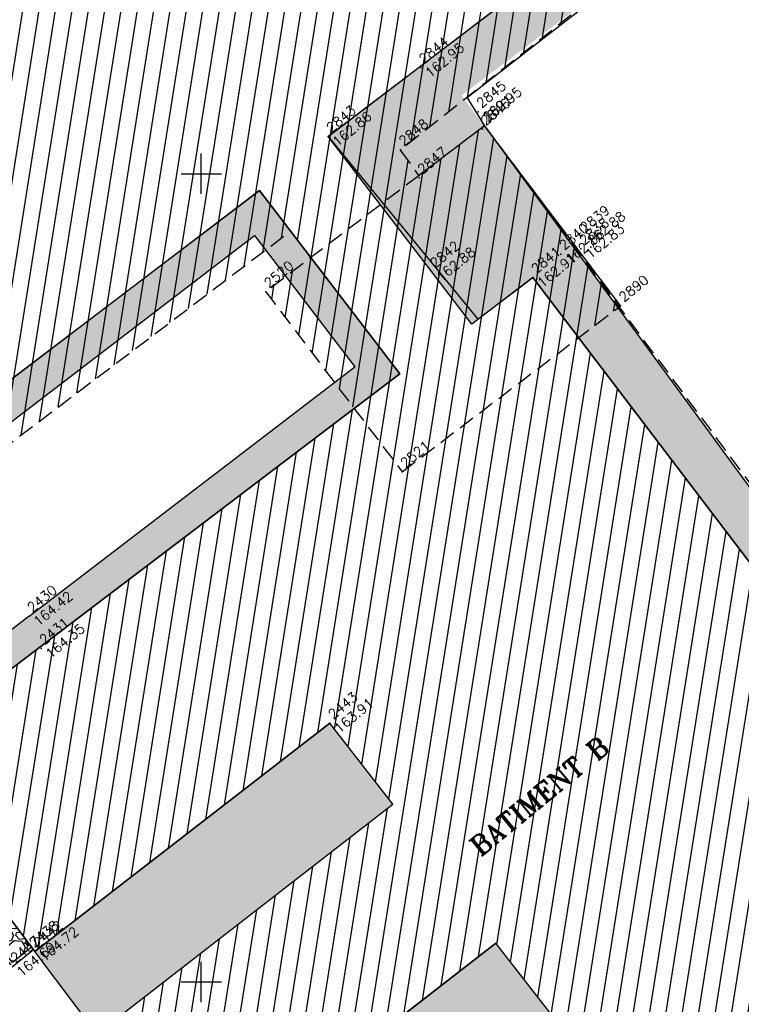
# Model space of a CAD drawing. Header units: feet. Extents: x 529188 to 529675, y 139816 to 140273.
# Tile 64 of 118: x 529394 to 529417, y 140074 to 140105. Entities that reach past the tile are written whole.
import ezdxf
from ezdxf.enums import TextEntityAlignment as Align

# ---------------------------------------------------------------- set-up
doc = ezdxf.new("R2010")
doc.units = ezdxf.units.FT
doc.header["$LTSCALE"] = 2
doc.header["$MEASUREMENT"] = 0
doc.header["$PDSIZE"] = 0.1
doc.linetypes.add('CACHE', pattern=[0.375, 0.25, -0.125])
doc.layers.get('0').update_dxf_attribs({"linetype": 'CONTINUOUS'})
for name, color, linetype in [('BATI', 10, 'CONTINUOUS'), ('BATI-HACHURES', 30, 'CONTINUOUS'), ('BORD_TOIT', 244, 'CACHE'), ('BORDURETTE', 20, 'CONTINUOUS'), ('CARROYAGE', 7, 'CONTINUOUS'), ('MURS', 1, 'CONTINUOUS'), ('TEXTES', 150, 'CONTINUOUS'), ('TOPOALT', 3, 'CONTINUOUS'), ('TOPOJIS', 7, 'CONTINUOUS'), ('TOPOJIS-GELE', 7, 'CONTINUOUS'), ('TOPOMAT', 142, 'CONTINUOUS')]:
    doc.layers.add(name, color=color, linetype=linetype)
doc.styles.add('ROMANT', font='ROMANT.SHX')
doc.styles.get("Standard").update_dxf_attribs({"font": 'ROMANS.SHX'})
pattern_1 = [(228.0128, (529357.68551, 140019.42807), (-7.99999823, -9.00000134), [0.134536, -13.319088]), (184.9697, (529357.59551, 140019.32807), (12.000001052, 0.999991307), [0.230868, -22.855925]), (132.5104, (529357.36551, 140019.30807), (9.99999072, -11.000008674), [0.162788, -16.116032]), (267.2737, (529356.97551, 140019.05807), (0.999996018, 20.000000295), [0.210238, -20.813558]), (292.8337, (529356.96551, 140018.84807), (-5.000009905, 11.999996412), [0.206155, -20.409373]), (357.2737, (529357.04551, 140018.65807), (-20.000000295, 0.999996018), [0.210238, -20.813558]), (37.6942, (529357.25551, 140018.64807), (-13.000007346, -9.999990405), [0.278029, -27.524849]), (72.2553, (529357.47551, 140018.81807), (7.000010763, 21.999996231), [0.262488, -25.986321]), (121.4296, (529357.55551, 140019.06807), (-8.000008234, 12.999995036), [0.21095, -20.884073]), (175.2364, (529357.44551, 140019.24807), (11.000000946, -0.99999153), [0.240832, -11.800763]), (222.3974, (529357.20551, 140019.26807), (-12.000007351, -10.999992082), [0.311448, -30.833375]), (138.8141, (529357.96551, 140019.04807), (-7.00000295, 5.99999731), [0.106301, -10.523844]), (171.4692, (529357.88551, 140019.11807), (12.999998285, -2.00000791), [0.202237, -20.021511]), (225, (529357.6855, 140019.1481), (-1e-16, -1.0000003), [0.141421, -1.272792]), (203.1986, (529357.61551, 140019.26807), (4.99999973, 2.00000133), [0.076158, -7.539615]), (291.8014, (529357.54551, 140019.23807), (-0.9999999, 3.00000027), [0.107703, -5.277462]), (30.9638, (529357.58551, 140019.13807), (2.99999802, 2.00000248), [0.174929, -5.656023]), (161.5651, (529357.7355, 140019.22807), (2.0000004, -0.9999984), [0.126491, -3.035787]), (16.3895, (529356.96551, 140019.23807), (10.000002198, 2.99999271), [0.1772, -17.542845]), (70.3462, (529357.13551, 140019.28807), (-3.999995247, -11.000002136), [0.148661, -14.717408]), (293.1986, (529357.73551, 140019.42807), (-2.00000133, 4.99999973), [0.152315, -7.463458]), (343.6105, (529357.79551, 140019.28807), (-10.000002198, 2.99999271), [0.1772, -17.542845]), (339.444, (529356.96551, 140018.61807), (-5.00000184, 1.999996), [0.17088, -8.373124]), (294.7751, (529357.12551, 140018.55807), (-4.99999219, 11.00000342), [0.143178, -14.174643]), (66.8014, (529357.74551, 140018.42807), (2.00000133, 4.99999973), [0.152315, -7.463458]), (17.354, (529357.80551, 140018.56807), (-13.00000202, -3.999994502), [0.167631, -16.595424]), (69.444, (529357.25551, 140018.42807), (-1.999996, -5.00000184), [0.08544, -8.458564]), (101.3099, (529357.68551, 140018.42807), (-0.99999763, 4.00000075), [0.05099, -5.048029]), (165.9638, (529357.6755, 140018.47807), (3.00000055, -0.99999806), [0.206155, -3.91695]), (186.009, (529357.47551, 140018.52807), (9.99999975, 0.999999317), [0.19105, -18.913923]), (303.6901, (529357.5855, 140019.04807), (-1.00000133, 1.99999956), [0.144222, -3.461329]), (353.1572, (529357.66551, 140018.92807), (16.999999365, -2.000007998), [0.251794, -24.927563]), (60.9454, (529357.91551, 140018.89807), (-4.00000003, -7.000000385), [0.102956, -10.192674]), (90, (529357.9655, 140018.9881), (-1, 1), [0.06, -0.94]), (120.2564, (529357.45551, 140018.55807), (3.999994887, -7.000002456), [0.138924, -13.75352]), (48.0128, (529357.38551, 140018.67807), (7.99999823, 9.00000134), [0.269072, -13.184552]), (0, (529357.5655, 140018.8781), (1, 1), [0.26, -0.74]), (325.3048, (529357.82551, 140018.87807), (-9.99999426, 7.00000861), [0.158114, -15.653274]), (254.0546, (529357.95551, 140018.78807), (-0.99999989, -4.00000013), [0.145602, -7.134508]), (207.646, (529357.91551, 140018.64807), (-18.999995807, -10.000007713), [0.237065, -23.469474]), (175.4261, (529357.70551, 140018.53807), (-13.000000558, 0.999994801), [0.250799, -24.829074])]

# ---------------------------------------------------------------- blocks, each defined once
blk = doc.blocks.new('TCPOINT')
at = {"color": 0}
blk.add_point((0, 0), dxfattribs=at)
at = {"layer": 'TOPOALT'}
blk.add_attdef('ALT', text='', height=0.3, dxfattribs=at).set_placement((0.1, -0.1), align=Align.TOP_LEFT)
at = {"layer": 'TOPOMAT'}
blk.add_attdef('MAT', (0.1, 0.1), '', height=0.3, dxfattribs=at)

msp = doc.modelspace()

# ---------------------------------------------------------------- hatches: boundary and pattern name
h = msp.add_hatch()
h.set_pattern_fill('GRAVEL', color=254, style=0)
h.set_pattern_definition(pattern_1)
h.paths.add_polyline_path([(529419.403, 140071.739), (529418.652, 140072.726), (529424.929, 140077.503), (529410.257, 140096.788), (529408.372, 140095.345), (529403.922, 140101.156), (529412.285, 140107.53), (529413.232, 140106.332), (529408.054, 140102.423), (529418.414, 140088.312), (529426.748, 140077.264)])
h = msp.add_hatch()
h.set_pattern_fill('GRAVEL', color=254, style=0)
h.set_pattern_definition(pattern_1)
h.paths.add_polyline_path([(529390.457, 140081.804), (529389.787, 140081.254), (529389.254, 140082.14), (529404.75, 140094.031), (529401.644, 140098.087), (529391.009, 140089.943), (529390.74, 140090.275), (529380.844, 140082.863), (529364.14, 140070.352), (529363.86, 140070.721), (529386.726, 140088.036), (529401.801, 140099.477), (529406.142, 140093.808), (529397.195, 140087.016), (529390.411, 140081.865)])
h = msp.add_hatch()
h.set_pattern_fill('GRAVEL', color=254, style=0)
h.set_pattern_definition([(267.343534, (529380.170355, 139859.050726), (-0.483837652, -12.031870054), [0.134536, -13.319088]), (224.300434, (529380.16412, 139858.916335), (8.648214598, 8.379044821), [0.230868, -22.855925]), (171.841134, (529379.99889, 139858.75509), (14.706756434, -2.170557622), [0.162788, -16.116032]), (306.604434, (529379.855674, 139858.314536), (-11.902420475, 16.103800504), [0.210238, -20.813558]), (332.164434, (529379.981037, 139858.145763), (-11.473057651, 6.113015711), [0.206155, -20.409373]), (36.604434, (529380.16334, 139858.0495), (-16.103800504, -11.902420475), [0.210238, -20.813558]), (77.024934, (529380.33211, 139858.174864), (-3.717557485, -15.974347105), [0.278029, -27.524849]), (111.586034, (529380.394536, 139858.445794), (-8.528996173, 21.453582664), [0.262488, -25.986321]), (160.760334, (529380.297967, 139858.689873), (-14.427352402, 4.98512842), [0.21095, -20.884073]), (214.567134, (529380.0988, 139858.759385), (9.14229505, 6.198261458), [0.240832, -11.800763]), (261.728134, (529379.900482, 139858.622744), (-2.310260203, -16.114052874), [0.311448, -30.833375]), (178.144834, (529380.62778, 139858.93426), (-9.217278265, 0.204426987), [0.106301, -10.523844]), (210.799934, (529380.52153, 139858.9377), (11.323099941, 6.692338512), [0.202237, -20.021511]), (264.33073, (529380.3478, 139858.83415), (0.633796, -0.7735006), [0.141421, -1.272792]), (242.529334, (529380.21762, 139858.8826), (2.59990893, 4.715980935), [0.076158, -7.539615]), (331.13213, (529380.18249, 139858.81503), (-2.67488808, 1.68670543), [0.107703, -5.277462]), (70.29453, (529380.2768, 139858.76303), (1.05290618, 3.44838899), [0.174929, -5.656023]), (200.89583, (529380.3358, 139858.92772), (2.1807959, 0.4940929), [0.126491, -3.035787]), (55.720234, (529379.733856, 139858.44743), (5.833622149, 8.65845557), [0.1772, -17.542845]), (109.676934, (529379.83366, 139858.59385), (3.8777583, -11.043685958), [0.148661, -14.717408]), (332.529334, (529380.20903, 139859.08242), (-4.715980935, 2.59990893), [0.152315, -7.463458]), (22.941234, (529380.34417, 139859.012154), (-9.636388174, -4.017464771), [0.1772, -17.542845]), (18.774734, (529380.12681, 139857.96786), (-5.135092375, -1.62198296), [0.17088, -8.373124]), (334.105834, (529380.2886, 139858.022855), (-10.839252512, 5.339532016), [0.143178, -14.174643]), (106.132134, (529380.85056, 139858.31525), (-1.6219775, 5.13509412), [0.152315, -7.463458]), (56.684734, (529380.80824, 139858.46157), (-7.520326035, -11.333344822), [0.167631, -16.595424]), (108.774734, (529380.47155, 139858.00469), (1.62198296, -5.135092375), [0.08544, -8.458564]), (140.64063, (529380.80415, 139858.27723), (-3.3086825, 2.46020759), [0.05099, -5.048029]), (205.29453, (529380.76473, 139858.30956), (2.9542961, 1.12788914), [0.206155, -3.91695]), (225.339734, (529380.578336, 139858.22148), (7.101207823, 7.111458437), [0.19105, -18.913923]), (343.02083, (529380.33385, 139858.69342), (-2.04109285, 0.91320363), [0.144222, -3.461329]), (32.487934, (529380.471783, 139858.6513), (14.417102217, 9.22752264), [0.251794, -24.927563]), (100.276134, (529380.68417, 139858.78654), (1.342569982, -7.94968625), [0.102956, -10.192674]), (129.33073, (529380.6658, 139858.8878), (-1.4072962, 0.1397045), [0.06, -0.94]), (159.587134, (529380.54385, 139858.23201), (7.53057013, -2.879324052), [0.138924, -13.75352]), (87.343534, (529380.41365, 139858.28046), (0.483837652, 12.031870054), [0.269072, -13.184552]), (39.33073, (529380.4261, 139858.5492), (0.1397045, 1.4072962), [0.26, -0.74]), (4.635534, (529380.62723, 139858.71403), (-12.171575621, -0.923446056), [0.158114, -15.653274]), (293.385334, (529380.78483, 139858.72681), (1.76168333, -3.72779729), [0.145602, -7.134508]), (246.976734, (529380.84262, 139858.59317), (-8.358539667, -19.777128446), [0.237065, -23.469474]), (214.756834, (529380.749904, 139858.374987), (-10.689297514, -7.465850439), [0.250799, -24.829074])])
h.paths.add_polyline_path([(529394.858, 140075.937), (529403.979, 140083.008), (529405.928, 140080.494), (529396.772, 140073.395)])
h = msp.add_hatch()
h.set_pattern_fill('GRAVEL', color=254, style=0)
h.set_pattern_definition(pattern_1)
h.paths.add_polyline_path([(529390.511, 140081.732), (529389.911, 140081.239), (529394.167, 140075.597), (529394.755, 140076.074), (529392.831, 140078.639)])
h = msp.add_hatch()
h.set_pattern_fill('GRAVEL', color=254, style=0)
h.set_pattern_definition(pattern_1)
h.paths.add_polyline_path([(529390.511, 140081.732), (529389.911, 140081.239), (529394.167, 140075.597), (529394.755, 140076.074), (529392.831, 140078.639)])
h = msp.add_hatch()
h.set_pattern_fill('GRAVEL', color=254, style=0)
h.set_pattern_definition(pattern_1)
h.paths.add_polyline_path([(529409.116, 140076.197), (529411.066, 140073.682), (529402.049, 140066.713), (529401.997, 140066.786), (529399.996, 140069.125)])
h = msp.add_hatch()
h.set_pattern_fill('GRAVEL', color=254, style=0)
h.set_pattern_definition(pattern_1)
h.paths.add_polyline_path([(529409.116, 140076.197), (529411.066, 140073.682), (529402.049, 140066.713), (529401.997, 140066.786), (529399.996, 140069.125)])
at = {"layer": 'BATI-HACHURES'}
h = msp.add_hatch(dxfattribs=at)
h.set_pattern_fill('ANSI31', color=256, scale=4, angle=36, style=0)
h.paths.add_polyline_path([(529309.687, 140047.122), (529294.096, 140035.158), (529295.934, 140032.741), (529311.303, 140044.366), (529317.02, 140040.648), (529309.847, 140037.935), (529328.67, 140009.23), (529338.868, 140008.311), (529336.974, 140013.078), (529337.413, 140013.429), (529340.728, 140009.274), (529351.396, 139995.222), (529351.555, 139995.343), (529321, 140035.588), (529320.61, 140035.292), (529320.265, 140035.746), (529321.1, 140036.328), (529332.258, 140044.79), (529332.848, 140044.011), (529330.818, 140042.467), (529335.054, 140036.898), (529341.813, 140042.065), (529337.59, 140047.618), (529335.616, 140046.116), (529335.029, 140046.891), (529355.937, 140062.746), (529356.525, 140061.97), (529354.519, 140060.444), (529358.748, 140054.884), (529365.427, 140060.072), (529361.342, 140065.548), (529358.605, 140063.551), (529358.018, 140064.325), (529364.807, 140069.473), (529379.662, 140080.729), (529380.258, 140079.941), (529378.258, 140078.408), (529382.496, 140072.813), (529389.273, 140077.995), (529385.007, 140083.581), (529383.007, 140082.048), (529382.423, 140082.82), (529402.76, 140098.225), (529403.388, 140097.405), (529401.995, 140096.349), (529404.732, 140092.738), (529390.411, 140081.865), (529394.858, 140075.937), (529403.979, 140083.008), (529405.928, 140080.494), (529396.772, 140073.395), (529399.996, 140069.125), (529409.116, 140076.197), (529411.066, 140073.682), (529402.049, 140066.713), (529405.239, 140062.52), (529424.929, 140077.503), (529411.673, 140094.927), (529412.97, 140095.912), (529408.766, 140101.48), (529406.733, 140099.945), (529406.162, 140100.741), (529413.265, 140106.272), (529405.044, 140116.828), (529403.879, 140118.363), (529396.828, 140113.01), (529396.209, 140113.824), (529398.224, 140115.354), (529393.997, 140120.92), (529387.257, 140115.791), (529391.442, 140110.214), (529392.819, 140111.247), (529393.428, 140110.436), (529373.156, 140095.047), (529372.522, 140095.884), (529374.528, 140097.393), (529370.33, 140102.974), (529363.554, 140097.852), (529367.8, 140092.265), (529369.799, 140093.783), (529370.434, 140092.948), (529359.177, 140084.661), (529349.426, 140077.124), (529348.835, 140077.906), (529350.821, 140079.407), (529346.597, 140084.995), (529339.81, 140079.86), (529344.046, 140074.272), (529346.094, 140075.824), (529346.685, 140075.043), (529325.76, 140059.104), (529325.126, 140059.941), (529327.1, 140061.457), (529322.795, 140067.062), (529316.084, 140061.922), (529320.296, 140056.369), (529322.344, 140057.923), (529322.979, 140057.086)])

# ---------------------------------------------------------------- linework, layer by layer
at = {"layer": 'BATI'}
msp.add_line((529399.996, 140069.125), (529409.116, 140076.197), dxfattribs=at)
at = {"layer": 'BATI', "flags": 128}
for points in [[(529393.997, 140120.92), (529398.224, 140115.354), (529395.031, 140112.929), (529396.815, 140110.579), (529405.044, 140116.828), (529412.301, 140107.509), (529403.922, 140101.156), (529408.558, 140095.497), (529410.257, 140096.788), (529424.929, 140077.503), (529405.239, 140062.52)], [(529407.13, 140096.966), (529403.922, 140101.156), (529412.285, 140107.53)], [(529363.86, 140070.721), (529371.984, 140076.848), (529401.801, 140099.477)], [(529396.772, 140073.395), (529405.928, 140080.494), (529403.979, 140083.008), (529394.858, 140075.937), (529390.411, 140081.865), (529406.142, 140093.808), (529401.801, 140099.477), (529381.616, 140084.104), (529383.037, 140082.071), (529385.007, 140083.581), (529389.273, 140077.995), (529382.496, 140072.813), (529378.258, 140078.408), (529380.258, 140079.941), (529378.726, 140081.964), (529363.86, 140070.721)], [(529401.801, 140099.477), (529406.142, 140093.808)], [(529410.257, 140096.788), (529408.372, 140095.345), (529407.13, 140096.966)], [(529424.929, 140077.503), (529410.257, 140096.788)], [(529406.142, 140093.808), (529390.411, 140081.865), (529394.858, 140075.937), (529403.979, 140083.008)], [(529405.928, 140080.494), (529403.979, 140083.008)], [(529396.772, 140073.395), (529405.928, 140080.494)], [(529411.066, 140073.682), (529409.116, 140076.197), (529399.996, 140069.125)], [(529411.066, 140073.682), (529409.116, 140076.197)]]:
    msp.add_lwpolyline(points, dxfattribs=at)
at = {"layer": 'BORD_TOIT', "flags": 128}
for points in [[(529408.766, 140101.48), (529406.733, 140099.945), (529406.162, 140100.741), (529415.734, 140108.311)], [(529406.214, 140090.783), (529412.97, 140095.912), (529408.766, 140101.48), (529401.995, 140096.349)], [(529412.97, 140095.912), (529408.766, 140101.48)], [(529408.766, 140101.48), (529425.969, 140078.294)], [(529382.423, 140082.82), (529402.76, 140098.225)], [(529401.995, 140096.349), (529406.214, 140090.783)]]:
    msp.add_lwpolyline(points, dxfattribs=at)
at = {"layer": 'BORDURETTE', "flags": 128}
for points in [[(529412.301, 140107.509), (529413.265, 140106.272), (529408.23, 140102.351), (529408.766, 140101.48), (529418.928, 140087.611)], [(529391.009, 140089.943), (529401.644, 140098.087)], [(529401.644, 140098.087), (529404.75, 140094.031)], [(529394.674, 140086.315), (529404.75, 140094.031)], [(529394.674, 140086.315), (529389.254, 140082.14)], [(529396.772, 140073.395), (529394.858, 140075.937)]]:
    msp.add_lwpolyline(points, dxfattribs=at)
at = {"layer": 'CARROYAGE'}
for p, q in [((529400, 140099.375), (529400, 140100.625)), ((529399.375, 140100), (529400.625, 140100)), ((529400, 140074.375), (529400, 140075.625)), ((529399.375, 140075), (529400.625, 140075))]:
    msp.add_line(p, q, dxfattribs=at)
at = {"layer": 'MURS', "flags": 128}
msp.add_lwpolyline([(529390.457, 140081.804), (529389.787, 140081.254), (529394.151, 140075.468), (529394.809, 140076.002), (529394.755, 140076.074), (529394.167, 140075.597), (529389.911, 140081.239), (529390.511, 140081.732)], close=True, dxfattribs=at)

# ---------------------------------------------------------------- block references
at = {"layer": 'TOPOJIS'}
ref = msp.add_blockref('TCPOINT', (529408.568, 140101.914), dxfattribs=at)
ref.add_attrib('MAT', '2845', (529408.668, 140102.014), dxfattribs={"layer": 'TOPOMAT', "height": 0.3, "rotation": 39.3307})
ref.add_attrib('ALT', '162.95', dxfattribs={"layer": 'TOPOALT', "height": 0.3, "rotation": 39.3307}).set_placement((529408.668, 140101.814), align=Align.TOP_LEFT)
ref = msp.add_blockref('TCPOINT', (529408.697, 140101.374), dxfattribs=at)
ref.add_attrib('MAT', '2846', (529408.797, 140101.474), dxfattribs={"layer": 'TOPOMAT', "height": 0.3, "rotation": 39.3307})
ref = msp.add_blockref('TCPOINT', (529408.766, 140101.48), dxfattribs=at)
ref.add_attrib('MAT', '2891', (529408.866, 140101.58), dxfattribs={"layer": 'TOPOMAT', "height": 0.3, "rotation": 39.3307})
ref = msp.add_blockref('TCPOINT', (529406.162, 140100.741), dxfattribs=at)
ref.add_attrib('MAT', '2848', (529406.262, 140100.841), dxfattribs={"layer": 'TOPOMAT', "height": 0.3, "rotation": 39.3307})
ref = msp.add_blockref('TCPOINT', (529406.741, 140099.869), dxfattribs=at)
ref.add_attrib('MAT', '2847', (529406.841, 140099.969), dxfattribs={"layer": 'TOPOMAT', "height": 0.3, "rotation": 39.3307})
ref = msp.add_blockref('TCPOINT', (529410.257, 140096.788), dxfattribs=at)
ref.add_attrib('MAT', '2841', (529410.357, 140096.888), dxfattribs={"layer": 'TOPOMAT', "height": 0.3, "rotation": 39.3307})
ref.add_attrib('ALT', '162.91', dxfattribs={"layer": 'TOPOALT', "height": 0.3, "rotation": 39.3307}).set_placement((529410.357, 140096.688), align=Align.TOP_LEFT)
ref = msp.add_blockref('TCPOINT', (529401.995, 140096.349), dxfattribs=at)
ref.add_attrib('MAT', '2520', (529402.095, 140096.449), dxfattribs={"layer": 'TOPOMAT', "height": 0.3, "rotation": 39.3307})
ref = msp.add_blockref('TCPOINT', (529412.97, 140095.912), dxfattribs=at)
ref.add_attrib('MAT', '2890', (529413.07, 140096.012), dxfattribs={"layer": 'TOPOMAT', "height": 0.3, "rotation": 39.3307})
ref = msp.add_blockref('TCPOINT', (529406.214, 140090.783), dxfattribs=at)
ref.add_attrib('MAT', '2521', (529406.314, 140090.883), dxfattribs={"layer": 'TOPOMAT', "height": 0.3, "rotation": 39.3307})
ref = msp.add_blockref('TCPOINT', (529394.674, 140086.315), dxfattribs=at)
ref.add_attrib('MAT', '2430', (529394.774, 140086.415), dxfattribs={"layer": 'TOPOMAT', "height": 0.3, "rotation": 39.3307})
ref.add_attrib('ALT', '164.42', dxfattribs={"layer": 'TOPOALT', "height": 0.3, "rotation": 39.3307}).set_placement((529394.774, 140086.215), align=Align.TOP_LEFT)
ref = msp.add_blockref('TCPOINT', (529395.05, 140085.314), dxfattribs=at)
ref.add_attrib('MAT', '2431', (529395.15, 140085.414), dxfattribs={"layer": 'TOPOMAT', "height": 0.3, "rotation": 39.3307})
ref.add_attrib('ALT', '164.35', dxfattribs={"layer": 'TOPOALT', "height": 0.3, "rotation": 39.3307}).set_placement((529395.15, 140085.214), align=Align.TOP_LEFT)
ref = msp.add_blockref('TCPOINT', (529403.979, 140083.008), dxfattribs=at)
ref.add_attrib('MAT', '2443', (529404.079, 140083.108), dxfattribs={"layer": 'TOPOMAT', "height": 0.3, "rotation": 39.3307})
ref.add_attrib('ALT', '163.91', dxfattribs={"layer": 'TOPOALT', "height": 0.3, "rotation": 39.3307}).set_placement((529404.079, 140082.908), align=Align.TOP_LEFT)
ref = msp.add_blockref('TCPOINT', (529394.733, 140075.944), dxfattribs=at)
ref.add_attrib('MAT', '2438', (529394.833, 140076.044), dxfattribs={"layer": 'TOPOMAT', "height": 0.3, "rotation": 39.3307})
ref = msp.add_blockref('TCPOINT', (529394.858, 140075.937), dxfattribs=at)
ref.add_attrib('MAT', '2442', (529394.958, 140076.037), dxfattribs={"layer": 'TOPOMAT', "height": 0.3, "rotation": 39.3307})
ref.add_attrib('ALT', '164.72', dxfattribs={"layer": 'TOPOALT', "height": 0.3, "rotation": 39.3307}).set_placement((529394.958, 140075.837), align=Align.TOP_LEFT)
ref = msp.add_blockref('TCPOINT', (529394.151, 140075.468), dxfattribs=at)
ref.add_attrib('MAT', '2437', (529394.251, 140075.568), dxfattribs={"layer": 'TOPOMAT', "height": 0.3, "rotation": 39.3307})
ref.add_attrib('ALT', '164.69', dxfattribs={"layer": 'TOPOJIS-GELE', "height": 0.3, "rotation": 39.3307}).set_placement((529394.251, 140075.368), align=Align.TOP_LEFT)
at = {"layer": 'TOPOJIS-GELE'}
ref = msp.add_blockref('TCPOINT', (529406.787, 140103.282), dxfattribs=at)
ref.add_attrib('MAT', '2844', (529406.887, 140103.382), dxfattribs={"layer": 'TOPOMAT', "height": 0.3, "rotation": 39.3307})
ref.add_attrib('ALT', '162.95', dxfattribs={"layer": 'TOPOALT', "height": 0.3, "rotation": 39.3307}).set_placement((529406.887, 140103.182), align=Align.TOP_LEFT)
ref = msp.add_blockref('TCPOINT', (529403.922, 140101.156), dxfattribs=at)
ref.add_attrib('MAT', '2843', (529404.022, 140101.256), dxfattribs={"layer": 'TOPOMAT', "height": 0.3, "rotation": 39.3307})
ref.add_attrib('ALT', '162.86', dxfattribs={"layer": 'TOPOALT', "height": 0.3, "rotation": 39.3307}).set_placement((529404.022, 140101.056), align=Align.TOP_LEFT)
ref = msp.add_blockref('TCPOINT', (529411.77, 140098.068), dxfattribs=at)
ref.add_attrib('MAT', '2839', (529411.87, 140098.168), dxfattribs={"layer": 'TOPOMAT', "height": 0.3, "rotation": 39.3307})
ref.add_attrib('ALT', '162.88', dxfattribs={"layer": 'TOPOALT', "height": 0.3, "rotation": 39.3307}).set_placement((529411.87, 140097.968), align=Align.TOP_LEFT)
ref = msp.add_blockref('TCPOINT', (529411.121, 140097.517), dxfattribs=at)
ref.add_attrib('MAT', '2840', (529411.221, 140097.617), dxfattribs={"layer": 'TOPOMAT', "height": 0.3, "rotation": 39.3307})
ref.add_attrib('ALT', '162.86', dxfattribs={"layer": 'TOPOALT', "height": 0.3, "rotation": 39.3307}).set_placement((529411.221, 140097.417), align=Align.TOP_LEFT)
ref = msp.add_blockref('TCPOINT', (529411.744, 140097.68), dxfattribs=at)
ref.add_attrib('MAT', '2838', (529411.844, 140097.78), dxfattribs={"layer": 'TOPOMAT', "height": 0.3, "rotation": 39.3307})
ref.add_attrib('ALT', '162.83', dxfattribs={"layer": 'TOPOALT', "height": 0.3, "rotation": 39.3307}).set_placement((529411.844, 140097.58), align=Align.TOP_LEFT)
ref = msp.add_blockref('TCPOINT', (529407.13, 140096.966), dxfattribs=at)
ref.add_attrib('MAT', '2842', (529407.23, 140097.066), dxfattribs={"layer": 'TOPOMAT', "height": 0.3, "rotation": 39.3307})
ref.add_attrib('ALT', '162.88', dxfattribs={"layer": 'TOPOALT', "height": 0.3, "rotation": 39.3307}).set_placement((529407.23, 140096.866), align=Align.TOP_LEFT)

# ---------------------------------------------------------------- texts
at = {"layer": 'TEXTES', "style": 'ROMANT'}
msp.add_text('BATIMENT B', height=0.6, rotation=39.3307, dxfattribs=at).set_placement((529408.632, 140078.862))

doc.saveas('drawing.dxf')
